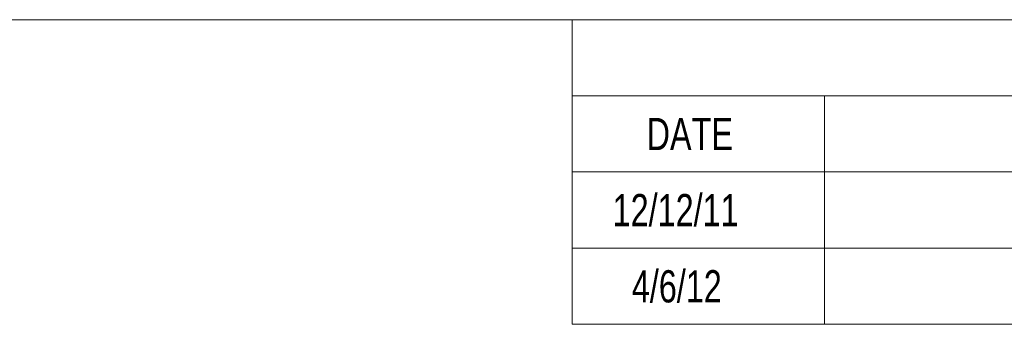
# Model space of a CAD drawing. Header units: millimetres. Extents: x 10 to 272, y 8 to 208.
# Tile 24 of 25: x 141 to 205, y 188 to 208. Entities that reach past the tile are written whole.
import ezdxf

# ---------------------------------------------------------------- set-up
doc = ezdxf.new("R2010")
doc.units = ezdxf.units.MM
doc.styles.add('SLDTEXTSTYLE0', font='TXT', dxfattribs={"width": 0.75})

# ---------------------------------------------------------------- blocks, each defined once
blk = doc.blocks.new('SW_TABLEANNOTATION_0')
at = {"color": 0, "linetype": 'Continuous', "lineweight": 0}
for p, q in [((0, 0), (0, -20)), ((92.772, 0), (0, 0)), ((0, -5), (92.772, -5)), ((16.572, -5), (16.572, -10)), ((0, -10), (92.772, -10)), ((16.572, -10), (16.572, -20)), ((0, -15), (92.772, -15)), ((0, -20), (92.772, -20))]:
    blk.add_line(p, q, dxfattribs=at)
at = {"color": 0, "linetype": 'Continuous', "lineweight": 0, "char_height": 2.1167, "attachment_point": 1, "style": 'SLDTEXTSTYLE0'}
for s, insert in [('DATE', (4.894, -6.446)), ('12/12/11', (2.666, -11.446)), ('4/6/12', (3.923, -16.446))]:
    blk.add_mtext(s, dxfattribs=dict(at, insert=insert))

msp = doc.modelspace()

# ---------------------------------------------------------------- linework, layer by layer
at = {"color": 7, "linetype": 'Continuous', "lineweight": 15}
msp.add_line((10.0878, 207.6921), (270.0878, 207.6921), dxfattribs=at)

# ---------------------------------------------------------------- block references
at = {"color": 7, "linetype": 'Continuous', "lineweight": 0}
msp.add_blockref('SW_TABLEANNOTATION_0', (177.1176, 207.6921), dxfattribs=at)

doc.saveas('drawing.dxf')
